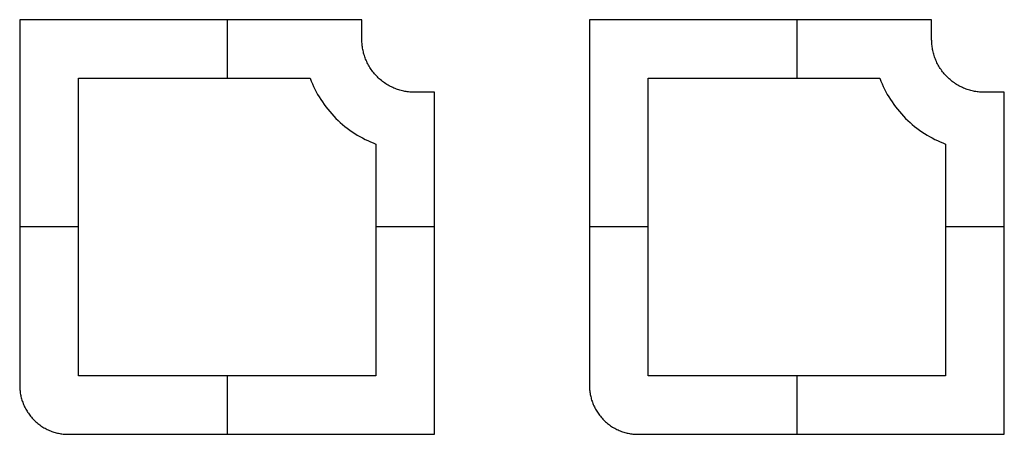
# Model space of a CAD drawing. Header units: metres. Extents: x -56829 to -56376, y -4634 to -4549.
# Tile 1 of 2: x -56829 to -56628, y -4634 to -4549. Entities that reach past the tile are written whole.
import ezdxf

# ---------------------------------------------------------------- set-up
doc = ezdxf.new("R2010")
doc.units = ezdxf.units.M
doc.layers.add('Default', color=7, linetype='Continuous', true_color=0x000000)

msp = doc.modelspace()

# ---------------------------------------------------------------- linework, layer by layer
at = {"layer": 'Default'}
for points in [[(-56759.13, -4549.15), (-56829.13, -4549.15)], [(-56759.13, -4549.15), (-56829.13, -4549.15)], [(-56829.13, -4549.15), (-56829.13, -4624)], [(-56829.13, -4549.15), (-56829.13, -4624)], [(-56759.13, -4549.15), (-56829.13, -4549.15)], [(-56829.13, -4549.15), (-56829.13, -4624)], [(-56786.7, -4549.15), (-56786.7, -4561.15)], [(-56786.7, -4549.15), (-56786.7, -4561.15)], [(-56759.13, -4553.27), (-56759.13, -4549.15)], [(-56759.13, -4553.27), (-56759.13, -4549.15)], [(-56759.13, -4553.27), (-56759.13, -4549.15)], [(-56642.61, -4549.15), (-56712.61, -4549.15)], [(-56642.61, -4549.15), (-56712.61, -4549.15)], [(-56712.61, -4549.15), (-56712.61, -4624)], [(-56712.61, -4549.15), (-56712.61, -4624)], [(-56642.61, -4549.15), (-56712.61, -4549.15)], [(-56712.61, -4549.15), (-56712.61, -4624)], [(-56670.18, -4549.15), (-56670.18, -4561.15)], [(-56670.18, -4549.15), (-56670.18, -4561.15)], [(-56642.61, -4553.27), (-56642.61, -4549.15)], [(-56642.61, -4553.27), (-56642.61, -4549.15)], [(-56642.61, -4553.27), (-56642.61, -4549.15)], [(-56748.39, -4564), (-56748.63, -4564), (-56748.87, -4563.99), (-56749.11, -4563.98), (-56749.36, -4563.96), (-56749.6, -4563.93), (-56749.85, -4563.9), (-56750.1, -4563.86), (-56750.35, -4563.82), (-56750.59, -4563.77), (-56750.84, -4563.72), (-56751.1, -4563.65), (-56751.35, -4563.59), (-56751.6, -4563.51), (-56751.85, -4563.43), (-56752.09, -4563.34), (-56752.34, -4563.25), (-56752.59, -4563.14), (-56752.84, -4563.04), (-56753.08, -4562.92), (-56753.32, -4562.8), (-56753.56, -4562.67), (-56753.8, -4562.54), (-56754.03, -4562.4), (-56754.27, -4562.25), (-56754.49, -4562.1), (-56754.72, -4561.94), (-56754.94, -4561.77), (-56755.16, -4561.6), (-56755.37, -4561.42), (-56755.58, -4561.24), (-56755.78, -4561.05), (-56755.98, -4560.86), (-56756.18, -4560.66), (-56756.36, -4560.45), (-56756.55, -4560.24), (-56756.73, -4560.03), (-56756.9, -4559.81), (-56757.06, -4559.59), (-56757.22, -4559.37), (-56757.38, -4559.14), (-56757.52, -4558.91), (-56757.66, -4558.67), (-56757.8, -4558.44), (-56757.93, -4558.2), (-56758.05, -4557.95), (-56758.16, -4557.71), (-56758.27, -4557.46), (-56758.37, -4557.22), (-56758.47, -4556.97), (-56758.56, -4556.72), (-56758.64, -4556.47), (-56758.71, -4556.22), (-56758.78, -4555.97), (-56758.84, -4555.72), (-56758.9, -4555.47), (-56758.95, -4555.22), (-56758.99, -4554.97), (-56759.03, -4554.72), (-56759.06, -4554.48), (-56759.08, -4554.23), (-56759.1, -4553.99), (-56759.12, -4553.74), (-56759.12, -4553.5), (-56759.13, -4553.27)], [(-56748.39, -4564), (-56748.63, -4564), (-56748.87, -4563.99), (-56749.11, -4563.98), (-56749.36, -4563.96), (-56749.6, -4563.93), (-56749.85, -4563.9), (-56750.1, -4563.86), (-56750.35, -4563.82), (-56750.59, -4563.77), (-56750.84, -4563.72), (-56751.1, -4563.65), (-56751.35, -4563.59), (-56751.6, -4563.51), (-56751.85, -4563.43), (-56752.09, -4563.34), (-56752.34, -4563.25), (-56752.59, -4563.14), (-56752.84, -4563.04), (-56753.08, -4562.92), (-56753.32, -4562.8), (-56753.56, -4562.67), (-56753.8, -4562.54), (-56754.03, -4562.4), (-56754.27, -4562.25), (-56754.49, -4562.1), (-56754.72, -4561.94), (-56754.94, -4561.77), (-56755.16, -4561.6), (-56755.37, -4561.42), (-56755.58, -4561.24), (-56755.78, -4561.05), (-56755.98, -4560.86), (-56756.18, -4560.66), (-56756.36, -4560.45), (-56756.55, -4560.24), (-56756.73, -4560.03), (-56756.9, -4559.81), (-56757.06, -4559.59), (-56757.22, -4559.37), (-56757.38, -4559.14), (-56757.52, -4558.91), (-56757.66, -4558.67), (-56757.8, -4558.44), (-56757.93, -4558.2), (-56758.05, -4557.95), (-56758.16, -4557.71), (-56758.27, -4557.46), (-56758.37, -4557.22), (-56758.47, -4556.97), (-56758.56, -4556.72), (-56758.64, -4556.47), (-56758.71, -4556.22), (-56758.78, -4555.97), (-56758.84, -4555.72), (-56758.9, -4555.47), (-56758.95, -4555.22), (-56758.99, -4554.97), (-56759.03, -4554.72), (-56759.06, -4554.48), (-56759.08, -4554.23), (-56759.1, -4553.99), (-56759.12, -4553.74), (-56759.12, -4553.5), (-56759.13, -4553.27)], [(-56748.39, -4564), (-56748.63, -4564), (-56748.87, -4563.99), (-56749.11, -4563.98), (-56749.36, -4563.96), (-56749.6, -4563.93), (-56749.85, -4563.9), (-56750.1, -4563.86), (-56750.35, -4563.82), (-56750.59, -4563.77), (-56750.84, -4563.72), (-56751.1, -4563.65), (-56751.35, -4563.59), (-56751.6, -4563.51), (-56751.85, -4563.43), (-56752.09, -4563.34), (-56752.34, -4563.25), (-56752.59, -4563.14), (-56752.84, -4563.04), (-56753.08, -4562.92), (-56753.32, -4562.8), (-56753.56, -4562.67), (-56753.8, -4562.54), (-56754.03, -4562.4), (-56754.27, -4562.25), (-56754.49, -4562.1), (-56754.72, -4561.94), (-56754.94, -4561.77), (-56755.16, -4561.6), (-56755.37, -4561.42), (-56755.58, -4561.24), (-56755.78, -4561.05), (-56755.98, -4560.86), (-56756.18, -4560.66), (-56756.36, -4560.45), (-56756.55, -4560.24), (-56756.73, -4560.03), (-56756.9, -4559.81), (-56757.06, -4559.59), (-56757.22, -4559.37), (-56757.38, -4559.14), (-56757.52, -4558.91), (-56757.66, -4558.67), (-56757.8, -4558.44), (-56757.93, -4558.2), (-56758.05, -4557.95), (-56758.16, -4557.71), (-56758.27, -4557.46), (-56758.37, -4557.22), (-56758.47, -4556.97), (-56758.56, -4556.72), (-56758.64, -4556.47), (-56758.71, -4556.22), (-56758.78, -4555.97), (-56758.84, -4555.72), (-56758.9, -4555.47), (-56758.95, -4555.22), (-56758.99, -4554.97), (-56759.03, -4554.72), (-56759.06, -4554.48), (-56759.08, -4554.23), (-56759.1, -4553.99), (-56759.12, -4553.74), (-56759.12, -4553.5), (-56759.13, -4553.27)], [(-56631.87, -4564), (-56632.11, -4564), (-56632.35, -4563.99), (-56632.59, -4563.98), (-56632.84, -4563.96), (-56633.08, -4563.93), (-56633.33, -4563.9), (-56633.58, -4563.86), (-56633.82, -4563.82), (-56634.07, -4563.77), (-56634.32, -4563.72), (-56634.57, -4563.65), (-56634.82, -4563.59), (-56635.07, -4563.51), (-56635.32, -4563.43), (-56635.57, -4563.34), (-56635.82, -4563.25), (-56636.07, -4563.14), (-56636.32, -4563.04), (-56636.56, -4562.92), (-56636.8, -4562.8), (-56637.04, -4562.67), (-56637.28, -4562.54), (-56637.51, -4562.4), (-56637.74, -4562.25), (-56637.97, -4562.1), (-56638.2, -4561.94), (-56638.42, -4561.77), (-56638.64, -4561.6), (-56638.85, -4561.42), (-56639.06, -4561.24), (-56639.26, -4561.05), (-56639.46, -4560.86), (-56639.66, -4560.66), (-56639.84, -4560.45), (-56640.03, -4560.24), (-56640.2, -4560.03), (-56640.38, -4559.81), (-56640.54, -4559.59), (-56640.7, -4559.37), (-56640.86, -4559.14), (-56641, -4558.91), (-56641.14, -4558.67), (-56641.28, -4558.44), (-56641.41, -4558.2), (-56641.53, -4557.95), (-56641.64, -4557.71), (-56641.75, -4557.46), (-56641.85, -4557.22), (-56641.95, -4556.97), (-56642.03, -4556.72), (-56642.12, -4556.47), (-56642.19, -4556.22), (-56642.26, -4555.97), (-56642.32, -4555.72), (-56642.38, -4555.47), (-56642.43, -4555.22), (-56642.47, -4554.97), (-56642.51, -4554.72), (-56642.54, -4554.48), (-56642.56, -4554.23), (-56642.58, -4553.99), (-56642.59, -4553.74), (-56642.6, -4553.5), (-56642.61, -4553.27)], [(-56631.87, -4564), (-56632.11, -4564), (-56632.35, -4563.99), (-56632.59, -4563.98), (-56632.84, -4563.96), (-56633.08, -4563.93), (-56633.33, -4563.9), (-56633.58, -4563.86), (-56633.82, -4563.82), (-56634.07, -4563.77), (-56634.32, -4563.72), (-56634.57, -4563.65), (-56634.82, -4563.59), (-56635.07, -4563.51), (-56635.32, -4563.43), (-56635.57, -4563.34), (-56635.82, -4563.25), (-56636.07, -4563.14), (-56636.32, -4563.04), (-56636.56, -4562.92), (-56636.8, -4562.8), (-56637.04, -4562.67), (-56637.28, -4562.54), (-56637.51, -4562.4), (-56637.74, -4562.25), (-56637.97, -4562.1), (-56638.2, -4561.94), (-56638.42, -4561.77), (-56638.64, -4561.6), (-56638.85, -4561.42), (-56639.06, -4561.24), (-56639.26, -4561.05), (-56639.46, -4560.86), (-56639.66, -4560.66), (-56639.84, -4560.45), (-56640.03, -4560.24), (-56640.2, -4560.03), (-56640.38, -4559.81), (-56640.54, -4559.59), (-56640.7, -4559.37), (-56640.86, -4559.14), (-56641, -4558.91), (-56641.14, -4558.67), (-56641.28, -4558.44), (-56641.41, -4558.2), (-56641.53, -4557.95), (-56641.64, -4557.71), (-56641.75, -4557.46), (-56641.85, -4557.22), (-56641.95, -4556.97), (-56642.03, -4556.72), (-56642.12, -4556.47), (-56642.19, -4556.22), (-56642.26, -4555.97), (-56642.32, -4555.72), (-56642.38, -4555.47), (-56642.43, -4555.22), (-56642.47, -4554.97), (-56642.51, -4554.72), (-56642.54, -4554.48), (-56642.56, -4554.23), (-56642.58, -4553.99), (-56642.59, -4553.74), (-56642.6, -4553.5), (-56642.61, -4553.27)], [(-56631.87, -4564), (-56632.11, -4564), (-56632.35, -4563.99), (-56632.59, -4563.98), (-56632.84, -4563.96), (-56633.08, -4563.93), (-56633.33, -4563.9), (-56633.58, -4563.86), (-56633.82, -4563.82), (-56634.07, -4563.77), (-56634.32, -4563.72), (-56634.57, -4563.65), (-56634.82, -4563.59), (-56635.07, -4563.51), (-56635.32, -4563.43), (-56635.57, -4563.34), (-56635.82, -4563.25), (-56636.07, -4563.14), (-56636.32, -4563.04), (-56636.56, -4562.92), (-56636.8, -4562.8), (-56637.04, -4562.67), (-56637.28, -4562.54), (-56637.51, -4562.4), (-56637.74, -4562.25), (-56637.97, -4562.1), (-56638.2, -4561.94), (-56638.42, -4561.77), (-56638.64, -4561.6), (-56638.85, -4561.42), (-56639.06, -4561.24), (-56639.26, -4561.05), (-56639.46, -4560.86), (-56639.66, -4560.66), (-56639.84, -4560.45), (-56640.03, -4560.24), (-56640.2, -4560.03), (-56640.38, -4559.81), (-56640.54, -4559.59), (-56640.7, -4559.37), (-56640.86, -4559.14), (-56641, -4558.91), (-56641.14, -4558.67), (-56641.28, -4558.44), (-56641.41, -4558.2), (-56641.53, -4557.95), (-56641.64, -4557.71), (-56641.75, -4557.46), (-56641.85, -4557.22), (-56641.95, -4556.97), (-56642.03, -4556.72), (-56642.12, -4556.47), (-56642.19, -4556.22), (-56642.26, -4555.97), (-56642.32, -4555.72), (-56642.38, -4555.47), (-56642.43, -4555.22), (-56642.47, -4554.97), (-56642.51, -4554.72), (-56642.54, -4554.48), (-56642.56, -4554.23), (-56642.58, -4553.99), (-56642.59, -4553.74), (-56642.6, -4553.5), (-56642.61, -4553.27)], [(-56817.13, -4622), (-56817.13, -4561.15)], [(-56817.13, -4622), (-56817.13, -4561.15)], [(-56817.13, -4561.15), (-56769.72, -4561.15)], [(-56817.13, -4561.15), (-56769.72, -4561.15)], [(-56817.13, -4622), (-56817.13, -4561.15)], [(-56817.13, -4561.15), (-56769.72, -4561.15)], [(-56769.72, -4561.15), (-56769.5, -4561.7), (-56769.27, -4562.26), (-56769.03, -4562.81), (-56768.77, -4563.35), (-56768.49, -4563.89), (-56768.2, -4564.43), (-56767.89, -4564.96), (-56767.57, -4565.48), (-56767.23, -4565.99), (-56766.88, -4566.5), (-56766.51, -4567), (-56766.13, -4567.49), (-56765.73, -4567.97), (-56765.32, -4568.44), (-56764.9, -4568.9), (-56764.47, -4569.34), (-56764.02, -4569.78), (-56763.56, -4570.2), (-56763.09, -4570.61), (-56762.62, -4571), (-56762.13, -4571.38), (-56761.63, -4571.75), (-56761.12, -4572.1), (-56760.61, -4572.44), (-56760.08, -4572.76), (-56759.55, -4573.07), (-56759.02, -4573.36), (-56758.48, -4573.64), (-56757.93, -4573.9), (-56757.38, -4574.15), (-56756.83, -4574.38), (-56756.27, -4574.59)], [(-56769.72, -4561.15), (-56769.5, -4561.7), (-56769.27, -4562.26), (-56769.03, -4562.81), (-56768.77, -4563.35), (-56768.49, -4563.89), (-56768.2, -4564.43), (-56767.89, -4564.96), (-56767.57, -4565.48), (-56767.23, -4565.99), (-56766.88, -4566.5), (-56766.51, -4567), (-56766.13, -4567.49), (-56765.73, -4567.97), (-56765.32, -4568.44), (-56764.9, -4568.9), (-56764.47, -4569.34), (-56764.02, -4569.78), (-56763.56, -4570.2), (-56763.09, -4570.61), (-56762.62, -4571), (-56762.13, -4571.38), (-56761.63, -4571.75), (-56761.12, -4572.1), (-56760.61, -4572.44), (-56760.08, -4572.76), (-56759.55, -4573.07), (-56759.02, -4573.36), (-56758.48, -4573.64), (-56757.93, -4573.9), (-56757.38, -4574.15), (-56756.83, -4574.38), (-56756.27, -4574.59)], [(-56769.72, -4561.15), (-56769.5, -4561.7), (-56769.27, -4562.26), (-56769.03, -4562.81), (-56768.77, -4563.35), (-56768.49, -4563.89), (-56768.2, -4564.43), (-56767.89, -4564.96), (-56767.57, -4565.48), (-56767.23, -4565.99), (-56766.88, -4566.5), (-56766.51, -4567), (-56766.13, -4567.49), (-56765.73, -4567.97), (-56765.32, -4568.44), (-56764.9, -4568.9), (-56764.47, -4569.34), (-56764.02, -4569.78), (-56763.56, -4570.2), (-56763.09, -4570.61), (-56762.62, -4571), (-56762.13, -4571.38), (-56761.63, -4571.75), (-56761.12, -4572.1), (-56760.61, -4572.44), (-56760.08, -4572.76), (-56759.55, -4573.07), (-56759.02, -4573.36), (-56758.48, -4573.64), (-56757.93, -4573.9), (-56757.38, -4574.15), (-56756.83, -4574.38), (-56756.27, -4574.59)], [(-56700.61, -4622), (-56700.61, -4561.15)], [(-56700.61, -4622), (-56700.61, -4561.15)], [(-56700.61, -4561.15), (-56653.2, -4561.15)], [(-56700.61, -4561.15), (-56653.2, -4561.15)], [(-56700.61, -4622), (-56700.61, -4561.15)], [(-56700.61, -4561.15), (-56653.2, -4561.15)], [(-56653.2, -4561.15), (-56652.98, -4561.7), (-56652.75, -4562.26), (-56652.51, -4562.81), (-56652.25, -4563.35), (-56651.97, -4563.89), (-56651.68, -4564.43), (-56651.37, -4564.96), (-56651.05, -4565.48), (-56650.71, -4565.99), (-56650.35, -4566.5), (-56649.99, -4567), (-56649.61, -4567.49), (-56649.21, -4567.97), (-56648.8, -4568.44), (-56648.38, -4568.9), (-56647.95, -4569.34), (-56647.5, -4569.78), (-56647.04, -4570.2), (-56646.57, -4570.61), (-56646.09, -4571), (-56645.61, -4571.38), (-56645.11, -4571.75), (-56644.6, -4572.1), (-56644.09, -4572.44), (-56643.56, -4572.76), (-56643.03, -4573.07), (-56642.5, -4573.36), (-56641.96, -4573.64), (-56641.41, -4573.9), (-56640.86, -4574.15), (-56640.31, -4574.38), (-56639.75, -4574.59)], [(-56653.2, -4561.15), (-56652.98, -4561.7), (-56652.75, -4562.26), (-56652.51, -4562.81), (-56652.25, -4563.35), (-56651.97, -4563.89), (-56651.68, -4564.43), (-56651.37, -4564.96), (-56651.05, -4565.48), (-56650.71, -4565.99), (-56650.35, -4566.5), (-56649.99, -4567), (-56649.61, -4567.49), (-56649.21, -4567.97), (-56648.8, -4568.44), (-56648.38, -4568.9), (-56647.95, -4569.34), (-56647.5, -4569.78), (-56647.04, -4570.2), (-56646.57, -4570.61), (-56646.09, -4571), (-56645.61, -4571.38), (-56645.11, -4571.75), (-56644.6, -4572.1), (-56644.09, -4572.44), (-56643.56, -4572.76), (-56643.03, -4573.07), (-56642.5, -4573.36), (-56641.96, -4573.64), (-56641.41, -4573.9), (-56640.86, -4574.15), (-56640.31, -4574.38), (-56639.75, -4574.59)], [(-56653.2, -4561.15), (-56652.98, -4561.7), (-56652.75, -4562.26), (-56652.51, -4562.81), (-56652.25, -4563.35), (-56651.97, -4563.89), (-56651.68, -4564.43), (-56651.37, -4564.96), (-56651.05, -4565.48), (-56650.71, -4565.99), (-56650.35, -4566.5), (-56649.99, -4567), (-56649.61, -4567.49), (-56649.21, -4567.97), (-56648.8, -4568.44), (-56648.38, -4568.9), (-56647.95, -4569.34), (-56647.5, -4569.78), (-56647.04, -4570.2), (-56646.57, -4570.61), (-56646.09, -4571), (-56645.61, -4571.38), (-56645.11, -4571.75), (-56644.6, -4572.1), (-56644.09, -4572.44), (-56643.56, -4572.76), (-56643.03, -4573.07), (-56642.5, -4573.36), (-56641.96, -4573.64), (-56641.41, -4573.9), (-56640.86, -4574.15), (-56640.31, -4574.38), (-56639.75, -4574.59)], [(-56744.27, -4564), (-56748.39, -4564)], [(-56744.27, -4564), (-56748.39, -4564)], [(-56744.27, -4564), (-56748.39, -4564)], [(-56744.27, -4634), (-56744.27, -4564)], [(-56744.27, -4634), (-56744.27, -4564)], [(-56744.27, -4634), (-56744.27, -4564)], [(-56627.75, -4564), (-56631.87, -4564)], [(-56627.75, -4564), (-56631.87, -4564)], [(-56627.75, -4564), (-56631.87, -4564)], [(-56627.75, -4634), (-56627.75, -4564)], [(-56627.75, -4634), (-56627.75, -4564)], [(-56627.75, -4634), (-56627.75, -4564)], [(-56756.27, -4574.59), (-56756.27, -4622)], [(-56756.27, -4574.59), (-56756.27, -4622)], [(-56756.27, -4574.59), (-56756.27, -4622)], [(-56639.75, -4574.59), (-56639.75, -4622)], [(-56639.75, -4574.59), (-56639.75, -4622)], [(-56639.75, -4574.59), (-56639.75, -4622)], [(-56817.13, -4591.57), (-56829.13, -4591.57)], [(-56817.13, -4591.57), (-56829.13, -4591.57)], [(-56744.27, -4591.57), (-56756.27, -4591.57)], [(-56744.27, -4591.57), (-56756.27, -4591.57)], [(-56700.61, -4591.57), (-56712.61, -4591.57)], [(-56700.61, -4591.57), (-56712.61, -4591.57)], [(-56627.75, -4591.57), (-56639.75, -4591.57)], [(-56627.75, -4591.57), (-56639.75, -4591.57)], [(-56756.27, -4622), (-56817.13, -4622)], [(-56756.27, -4622), (-56817.13, -4622)], [(-56756.27, -4622), (-56817.13, -4622)], [(-56786.7, -4622), (-56786.7, -4634)], [(-56786.7, -4622), (-56786.7, -4634)], [(-56639.75, -4622), (-56700.61, -4622)], [(-56639.75, -4622), (-56700.61, -4622)], [(-56639.75, -4622), (-56700.61, -4622)], [(-56670.18, -4622), (-56670.18, -4634)], [(-56670.18, -4622), (-56670.18, -4634)], [(-56829.13, -4624), (-56829.12, -4624.22), (-56829.12, -4624.45), (-56829.1, -4624.67), (-56829.09, -4624.9), (-56829.06, -4625.13), (-56829.03, -4625.36), (-56829, -4625.59), (-56828.96, -4625.82), (-56828.91, -4626.05), (-56828.86, -4626.29), (-56828.8, -4626.52), (-56828.74, -4626.75), (-56828.67, -4626.98), (-56828.59, -4627.22), (-56828.51, -4627.45), (-56828.42, -4627.68), (-56828.33, -4627.91), (-56828.23, -4628.14), (-56828.12, -4628.37), (-56828.01, -4628.59), (-56827.89, -4628.82), (-56827.76, -4629.04), (-56827.63, -4629.26), (-56827.5, -4629.47), (-56827.35, -4629.68), (-56827.2, -4629.89), (-56827.05, -4630.1), (-56826.89, -4630.3), (-56826.72, -4630.5), (-56826.55, -4630.7), (-56826.38, -4630.89), (-56826.2, -4631.07), (-56826.01, -4631.25), (-56825.82, -4631.43), (-56825.63, -4631.6), (-56825.43, -4631.76), (-56825.23, -4631.92), (-56825.02, -4632.08), (-56824.81, -4632.23), (-56824.6, -4632.37), (-56824.38, -4632.51), (-56824.16, -4632.64), (-56823.94, -4632.76), (-56823.72, -4632.88), (-56823.49, -4633), (-56823.27, -4633.1), (-56823.04, -4633.2), (-56822.81, -4633.3), (-56822.58, -4633.39), (-56822.34, -4633.47), (-56822.11, -4633.54), (-56821.88, -4633.61), (-56821.64, -4633.68), (-56821.41, -4633.74), (-56821.18, -4633.79), (-56820.95, -4633.83), (-56820.71, -4633.87), (-56820.48, -4633.91), (-56820.25, -4633.94), (-56820.02, -4633.96), (-56819.8, -4633.98), (-56819.57, -4633.99), (-56819.35, -4634), (-56819.13, -4634)], [(-56829.13, -4624), (-56829.12, -4624.22), (-56829.12, -4624.45), (-56829.1, -4624.67), (-56829.09, -4624.9), (-56829.06, -4625.13), (-56829.03, -4625.36), (-56829, -4625.59), (-56828.96, -4625.82), (-56828.91, -4626.05), (-56828.86, -4626.29), (-56828.8, -4626.52), (-56828.74, -4626.75), (-56828.67, -4626.98), (-56828.59, -4627.22), (-56828.51, -4627.45), (-56828.42, -4627.68), (-56828.33, -4627.91), (-56828.23, -4628.14), (-56828.12, -4628.37), (-56828.01, -4628.59), (-56827.89, -4628.82), (-56827.76, -4629.04), (-56827.63, -4629.26), (-56827.5, -4629.47), (-56827.35, -4629.68), (-56827.2, -4629.89), (-56827.05, -4630.1), (-56826.89, -4630.3), (-56826.72, -4630.5), (-56826.55, -4630.7), (-56826.38, -4630.89), (-56826.2, -4631.07), (-56826.01, -4631.25), (-56825.82, -4631.43), (-56825.63, -4631.6), (-56825.43, -4631.76), (-56825.23, -4631.92), (-56825.02, -4632.08), (-56824.81, -4632.23), (-56824.6, -4632.37), (-56824.38, -4632.51), (-56824.16, -4632.64), (-56823.94, -4632.76), (-56823.72, -4632.88), (-56823.49, -4633), (-56823.27, -4633.1), (-56823.04, -4633.2), (-56822.81, -4633.3), (-56822.58, -4633.39), (-56822.34, -4633.47), (-56822.11, -4633.54), (-56821.88, -4633.61), (-56821.64, -4633.68), (-56821.41, -4633.74), (-56821.18, -4633.79), (-56820.95, -4633.83), (-56820.71, -4633.87), (-56820.48, -4633.91), (-56820.25, -4633.94), (-56820.02, -4633.96), (-56819.8, -4633.98), (-56819.57, -4633.99), (-56819.35, -4634), (-56819.13, -4634)], [(-56829.13, -4624), (-56829.12, -4624.22), (-56829.12, -4624.45), (-56829.1, -4624.67), (-56829.09, -4624.9), (-56829.06, -4625.13), (-56829.03, -4625.36), (-56829, -4625.59), (-56828.96, -4625.82), (-56828.91, -4626.05), (-56828.86, -4626.29), (-56828.8, -4626.52), (-56828.74, -4626.75), (-56828.67, -4626.98), (-56828.59, -4627.22), (-56828.51, -4627.45), (-56828.42, -4627.68), (-56828.33, -4627.91), (-56828.23, -4628.14), (-56828.12, -4628.37), (-56828.01, -4628.59), (-56827.89, -4628.82), (-56827.76, -4629.04), (-56827.63, -4629.26), (-56827.5, -4629.47), (-56827.35, -4629.68), (-56827.2, -4629.89), (-56827.05, -4630.1), (-56826.89, -4630.3), (-56826.72, -4630.5), (-56826.55, -4630.7), (-56826.38, -4630.89), (-56826.2, -4631.07), (-56826.01, -4631.25), (-56825.82, -4631.43), (-56825.63, -4631.6), (-56825.43, -4631.76), (-56825.23, -4631.92), (-56825.02, -4632.08), (-56824.81, -4632.23), (-56824.6, -4632.37), (-56824.38, -4632.51), (-56824.16, -4632.64), (-56823.94, -4632.76), (-56823.72, -4632.88), (-56823.49, -4633), (-56823.27, -4633.1), (-56823.04, -4633.2), (-56822.81, -4633.3), (-56822.58, -4633.39), (-56822.34, -4633.47), (-56822.11, -4633.54), (-56821.88, -4633.61), (-56821.64, -4633.68), (-56821.41, -4633.74), (-56821.18, -4633.79), (-56820.95, -4633.83), (-56820.71, -4633.87), (-56820.48, -4633.91), (-56820.25, -4633.94), (-56820.02, -4633.96), (-56819.8, -4633.98), (-56819.57, -4633.99), (-56819.35, -4634), (-56819.13, -4634)], [(-56712.61, -4624), (-56712.6, -4624.22), (-56712.6, -4624.45), (-56712.58, -4624.67), (-56712.56, -4624.9), (-56712.54, -4625.13), (-56712.51, -4625.36), (-56712.48, -4625.59), (-56712.44, -4625.82), (-56712.39, -4626.05), (-56712.34, -4626.29), (-56712.28, -4626.52), (-56712.22, -4626.75), (-56712.15, -4626.98), (-56712.07, -4627.22), (-56711.99, -4627.45), (-56711.9, -4627.68), (-56711.81, -4627.91), (-56711.71, -4628.14), (-56711.6, -4628.37), (-56711.49, -4628.59), (-56711.37, -4628.82), (-56711.24, -4629.04), (-56711.11, -4629.26), (-56710.98, -4629.47), (-56710.83, -4629.68), (-56710.68, -4629.89), (-56710.53, -4630.1), (-56710.37, -4630.3), (-56710.2, -4630.5), (-56710.03, -4630.7), (-56709.86, -4630.89), (-56709.68, -4631.07), (-56709.49, -4631.25), (-56709.3, -4631.43), (-56709.11, -4631.6), (-56708.91, -4631.76), (-56708.71, -4631.92), (-56708.5, -4632.08), (-56708.29, -4632.23), (-56708.08, -4632.37), (-56707.86, -4632.51), (-56707.64, -4632.64), (-56707.42, -4632.76), (-56707.2, -4632.88), (-56706.97, -4633), (-56706.75, -4633.1), (-56706.52, -4633.2), (-56706.29, -4633.3), (-56706.05, -4633.39), (-56705.82, -4633.47), (-56705.59, -4633.54), (-56705.36, -4633.61), (-56705.12, -4633.68), (-56704.89, -4633.74), (-56704.66, -4633.79), (-56704.42, -4633.83), (-56704.19, -4633.87), (-56703.96, -4633.91), (-56703.73, -4633.94), (-56703.5, -4633.96), (-56703.28, -4633.98), (-56703.05, -4633.99), (-56702.83, -4634), (-56702.61, -4634)], [(-56712.61, -4624), (-56712.6, -4624.22), (-56712.6, -4624.45), (-56712.58, -4624.67), (-56712.56, -4624.9), (-56712.54, -4625.13), (-56712.51, -4625.36), (-56712.48, -4625.59), (-56712.44, -4625.82), (-56712.39, -4626.05), (-56712.34, -4626.29), (-56712.28, -4626.52), (-56712.22, -4626.75), (-56712.15, -4626.98), (-56712.07, -4627.22), (-56711.99, -4627.45), (-56711.9, -4627.68), (-56711.81, -4627.91), (-56711.71, -4628.14), (-56711.6, -4628.37), (-56711.49, -4628.59), (-56711.37, -4628.82), (-56711.24, -4629.04), (-56711.11, -4629.26), (-56710.98, -4629.47), (-56710.83, -4629.68), (-56710.68, -4629.89), (-56710.53, -4630.1), (-56710.37, -4630.3), (-56710.2, -4630.5), (-56710.03, -4630.7), (-56709.86, -4630.89), (-56709.68, -4631.07), (-56709.49, -4631.25), (-56709.3, -4631.43), (-56709.11, -4631.6), (-56708.91, -4631.76), (-56708.71, -4631.92), (-56708.5, -4632.08), (-56708.29, -4632.23), (-56708.08, -4632.37), (-56707.86, -4632.51), (-56707.64, -4632.64), (-56707.42, -4632.76), (-56707.2, -4632.88), (-56706.97, -4633), (-56706.75, -4633.1), (-56706.52, -4633.2), (-56706.29, -4633.3), (-56706.05, -4633.39), (-56705.82, -4633.47), (-56705.59, -4633.54), (-56705.36, -4633.61), (-56705.12, -4633.68), (-56704.89, -4633.74), (-56704.66, -4633.79), (-56704.42, -4633.83), (-56704.19, -4633.87), (-56703.96, -4633.91), (-56703.73, -4633.94), (-56703.5, -4633.96), (-56703.28, -4633.98), (-56703.05, -4633.99), (-56702.83, -4634), (-56702.61, -4634)], [(-56712.61, -4624), (-56712.6, -4624.22), (-56712.6, -4624.45), (-56712.58, -4624.67), (-56712.56, -4624.9), (-56712.54, -4625.13), (-56712.51, -4625.36), (-56712.48, -4625.59), (-56712.44, -4625.82), (-56712.39, -4626.05), (-56712.34, -4626.29), (-56712.28, -4626.52), (-56712.22, -4626.75), (-56712.15, -4626.98), (-56712.07, -4627.22), (-56711.99, -4627.45), (-56711.9, -4627.68), (-56711.81, -4627.91), (-56711.71, -4628.14), (-56711.6, -4628.37), (-56711.49, -4628.59), (-56711.37, -4628.82), (-56711.24, -4629.04), (-56711.11, -4629.26), (-56710.98, -4629.47), (-56710.83, -4629.68), (-56710.68, -4629.89), (-56710.53, -4630.1), (-56710.37, -4630.3), (-56710.2, -4630.5), (-56710.03, -4630.7), (-56709.86, -4630.89), (-56709.68, -4631.07), (-56709.49, -4631.25), (-56709.3, -4631.43), (-56709.11, -4631.6), (-56708.91, -4631.76), (-56708.71, -4631.92), (-56708.5, -4632.08), (-56708.29, -4632.23), (-56708.08, -4632.37), (-56707.86, -4632.51), (-56707.64, -4632.64), (-56707.42, -4632.76), (-56707.2, -4632.88), (-56706.97, -4633), (-56706.75, -4633.1), (-56706.52, -4633.2), (-56706.29, -4633.3), (-56706.05, -4633.39), (-56705.82, -4633.47), (-56705.59, -4633.54), (-56705.36, -4633.61), (-56705.12, -4633.68), (-56704.89, -4633.74), (-56704.66, -4633.79), (-56704.42, -4633.83), (-56704.19, -4633.87), (-56703.96, -4633.91), (-56703.73, -4633.94), (-56703.5, -4633.96), (-56703.28, -4633.98), (-56703.05, -4633.99), (-56702.83, -4634), (-56702.61, -4634)], [(-56819.13, -4634), (-56744.27, -4634)], [(-56819.13, -4634), (-56744.27, -4634)], [(-56819.13, -4634), (-56744.27, -4634)], [(-56702.61, -4634), (-56627.75, -4634)], [(-56702.61, -4634), (-56627.75, -4634)], [(-56702.61, -4634), (-56627.75, -4634)]]:
    msp.add_lwpolyline(points, dxfattribs=at)
at = {"layer": 'Default', "extrusion": (1, 0, 0)}
for points in [[(-4549.15, -1.5), (-4549.15, 268.5)], [(-4549.15, -1.5), (-4549.15, 268.5)], [(-4549.15, -1.5), (-4549.15, 268.5)], [(-4549.15, -1.5), (-4549.15, 198.5)], [(-4549.15, -1.5), (-4549.15, 198.5)], [(-4549.15, -1.5), (-4549.15, 198.5)], [(-4551.21, -1.5), (-4551.21, 268.5)], [(-4551.21, -1.5), (-4551.21, 198.5)], [(-4553.27, -1.5), (-4553.27, 268.5)], [(-4553.27, -1.5), (-4553.27, 198.5)], [(-4560.86, -1.5), (-4560.86, 268.5)], [(-4560.86, -1.5), (-4560.86, 198.5)], [(-4561.15, -1.5), (-4561.15, 268.5)], [(-4561.15, -1.5), (-4561.15, 268.5)], [(-4561.15, -1.5), (-4561.15, 268.5)], [(-4561.15, -1.5), (-4561.15, 198.5)], [(-4561.15, -1.5), (-4561.15, 198.5)], [(-4561.15, -1.5), (-4561.15, 198.5)], [(-4564, -1.5), (-4564, 268.5)], [(-4564, -1.5), (-4564, 268.5)], [(-4564, -1.5), (-4564, 268.5)], [(-4564, -1.5), (-4564, 198.5)], [(-4564, -1.5), (-4564, 198.5)], [(-4564, -1.5), (-4564, 198.5)], [(-4569.34, -1.5), (-4569.34, 268.5)], [(-4569.34, -1.5), (-4569.34, 198.5)], [(-4574.59, -1.5), (-4574.59, 268.5)], [(-4574.59, -1.5), (-4574.59, 198.5)], [(-4586.57, -1.5), (-4586.57, 268.5)], [(-4586.57, -1.5), (-4586.57, 198.5)], [(-4591.57, -1.5), (-4591.57, 268.5)], [(-4591.57, -1.5), (-4591.57, 198.5)], [(-4598.3, -1.5), (-4598.3, 268.5)], [(-4599, -1.5), (-4599, 268.5)], [(-4598.3, -1.5), (-4598.3, 198.5)], [(-4599, -1.5), (-4599, 198.5)], [(-4622, -1.5), (-4622, 268.5)], [(-4622, -1.5), (-4622, 268.5)], [(-4622, -1.5), (-4622, 268.5)], [(-4622, -1.5), (-4622, 198.5)], [(-4622, -1.5), (-4622, 198.5)], [(-4622, -1.5), (-4622, 198.5)], [(-4624, -1.5), (-4624, 268.5)], [(-4624, -1.5), (-4624, 198.5)], [(-4631.07, -1.5), (-4631.07, 268.5)], [(-4631.07, -1.5), (-4631.07, 198.5)], [(-4634, -1.5), (-4634, 268.5)], [(-4634, -1.5), (-4634, 268.5)], [(-4634, -1.5), (-4634, 268.5)], [(-4634, -1.5), (-4634, 198.5)], [(-4634, -1.5), (-4634, 198.5)], [(-4634, -1.5), (-4634, 198.5)]]:
    msp.add_lwpolyline(points, dxfattribs=at)

doc.saveas('drawing.dxf')
